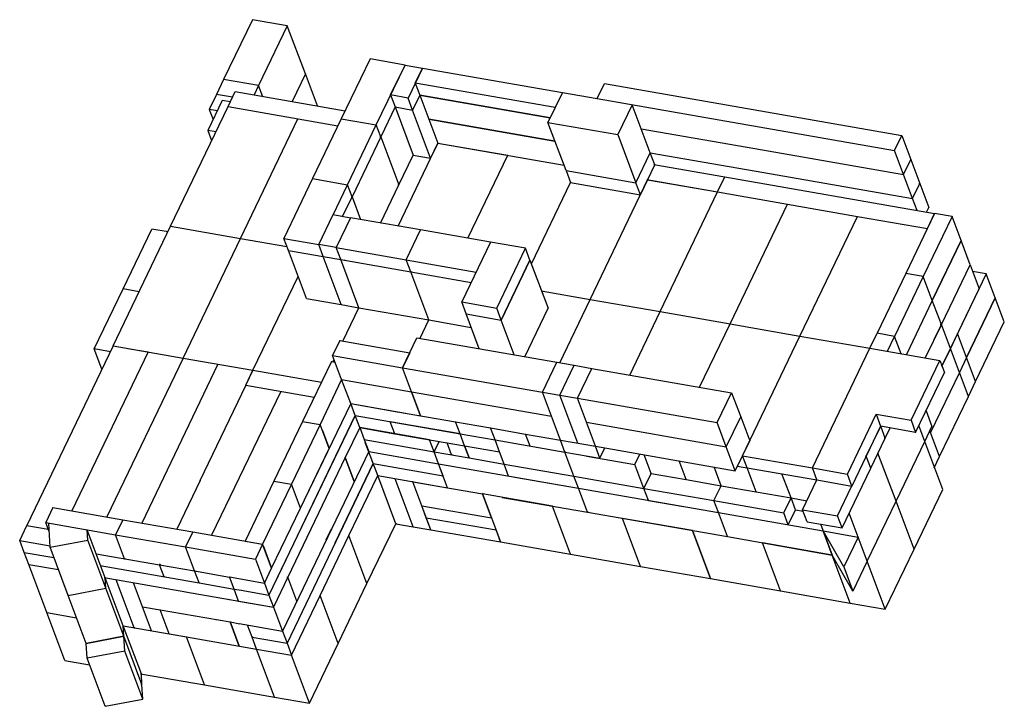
# Model space of a CAD drawing. Extents: x 0 to 1189, y 0 to 841.
# Tile 7 of 11: x 465 to 719, y 378 to 555. Entities that reach past the tile are written whole.
import ezdxf

# ---------------------------------------------------------------- set-up
doc = ezdxf.new("R2010")
doc.units = 0
doc.layers.get('0').update_dxf_attribs({"linetype": 'CONTINUOUS'})

msp = doc.modelspace()

# ---------------------------------------------------------------- linework, layer by layer
at = {"color": 7, "ltscale": 0.427129}
for p, q in [((525.27, 555.12), (517.87, 539.71)), ((534.26, 553.55), (526.87, 538.14)), ((693.4, 489.81), (686.01, 474.41)), ((704.86, 470.48), (712.26, 485.88)), ((702.11, 442.71), (709.5, 458.11)), ((542.7, 450.95), (535.3, 435.55)), ((690.88, 431.19), (698.27, 446.59)), ((676.99, 424.3), (684.39, 439.7)), ((695.51, 418.82), (702.91, 434.22)), ((683.48, 415.78), (690.88, 431.19))]:
    msp.add_line(p, q, dxfattribs=at)
at = {"color": 7, "ltscale": 0.228334}
for p, q in [((534.26, 553.55), (525.27, 555.12)), ((533.36, 498.81), (542.36, 497.24)), ((534.52, 495.72), (543.52, 494.15)), ((578.71, 448.52), (587.71, 446.95)), ((586.55, 450.04), (595.55, 448.47)), ((605.7, 443.81), (614.7, 442.24)), ((581.03, 442.33), (590.03, 440.76)), ((636.86, 436.76), (645.86, 435.19)), ((670.53, 436.66), (679.53, 435.09)), ((645.86, 435.19), (654.86, 433.62)), ((666.84, 428.96), (675.83, 427.39)), ((668, 425.87), (676.99, 424.3)), ((521.7, 405.5), (530.7, 403.93)), ((679.12, 404.99), (688.12, 403.42))]:
    msp.add_line(p, q, dxfattribs=at)
at = {"color": 7, "ltscale": 0.330168}
for p, q in [((538.9, 541.18), (534.26, 553.55)), ((558.3, 524.95), (562.94, 512.58)), ((619.32, 525.53), (623.96, 513.17)), ((690.88, 431.19), (686.24, 443.55)), ((688.12, 403.42), (683.48, 415.78)), ((494.85, 398.63), (490.21, 411)), ((499.35, 397.85), (494.71, 410.21)), ((482.5, 394.6), (477.86, 406.96)), ((539.97, 379.2), (535.34, 391.57))]:
    msp.add_line(p, q, dxfattribs=at)
at = {"color": 7, "ltscale": 0.427127}
for p, q in [((555.54, 545.01), (548.15, 529.61)), ((557.15, 528.04), (564.54, 543.44)), ((558.31, 524.95), (550.91, 509.55)), ((586.54, 497.87), (579.15, 482.47)), ((596.7, 493.21), (589.31, 477.81)), ((545.59, 467.14), (538.2, 451.74)), ((538.2, 451.74), (530.8, 436.34)), ((537.62, 429.37), (545.02, 444.77))]:
    msp.add_line(p, q, dxfattribs=at)
at = {"color": 7, "ltscale": 0.228333}
for p, q in [((564.54, 543.44), (555.54, 545.01)), ((526.87, 538.14), (517.87, 539.71)), ((526.87, 538.14), (517.87, 539.71)), ((548.15, 529.61), (557.15, 528.04)), ((540.75, 514.21), (549.75, 512.64)), ((595.54, 496.3), (586.54, 497.87)), ((539.16, 483.35), (548.15, 481.78)), ((579.15, 482.47), (588.15, 480.9)), ((580.31, 479.38), (589.31, 477.81)), ((519.38, 411.69), (528.38, 410.11)), ((525.18, 396.23), (534.18, 394.66)), ((530.98, 380.77), (539.97, 379.2))]:
    msp.add_line(p, q, dxfattribs=at)
at = {"color": 7, "ltscale": 0.213566}
for p, q in [((560.84, 535.74), (564.54, 543.44)), ((623.02, 533.23), (619.32, 525.53)), ((542.36, 497.24), (546.05, 504.94)), ((604.4, 458.48), (608.1, 466.18)), ((608.9, 457.69), (612.6, 465.39)), ((647.21, 445.23), (650.91, 452.93)), ((681.16, 421.97), (677.46, 414.27))]:
    msp.add_line(p, q, dxfattribs=at)
at = {"color": 7, "ltscale": 0.114167}
for p, q in [((564.54, 543.44), (569.04, 542.66)), ((705.3, 504.43), (700.8, 505.21)), ((543.52, 494.15), (548.01, 493.36)), ((603.6, 466.96), (608.1, 466.18)), ((608.1, 466.18), (612.6, 465.39)), ((575.37, 446.21), (579.87, 445.43)), ((562.16, 425.41), (566.66, 424.62))]:
    msp.add_line(p, q, dxfattribs=at)
at = {"color": 7, "ltscale": 0.213565}
for p, q in [((569.04, 542.66), (565.34, 534.96)), ((605.03, 536.38), (601.33, 528.67)), ((517.51, 534.32), (513.82, 526.62)), ((562.94, 512.58), (566.64, 520.29)), ((550.55, 504.15), (546.86, 496.45)), ((563.92, 465.54), (567.61, 473.25)), ((644.89, 451.41), (648.59, 459.11)), ((649.53, 439.04), (653.23, 446.75)), ((684.39, 439.7), (688.08, 447.4)), ((683.48, 415.78), (679.78, 408.08))]:
    msp.add_line(p, q, dxfattribs=at)
at = {"color": 7, "ltscale": 0.106783}
for p, q in [((567.19, 538.81), (569.04, 542.66)), ((517.87, 539.71), (516.02, 535.86)), ((614.02, 534.81), (615.87, 538.66)), ((519, 532.78), (520.85, 536.63)), ((568.35, 535.72), (566.5, 531.87)), ((605.03, 536.38), (603.18, 532.53)), ((690.5, 521.46), (692.35, 525.31)), ((692.82, 515.27), (694.67, 519.12)), ((695.14, 509.09), (696.99, 512.94)), ((698.95, 501.36), (700.8, 505.21)), ((684.16, 470.56), (686.01, 474.41)), ((706.71, 474.33), (704.86, 470.48)), ((688.66, 469.77), (690.51, 473.62)), ((709.03, 468.15), (707.18, 464.3)), ((523.57, 461.03), (525.42, 464.88)), ((709.5, 458.11), (711.35, 461.96)), ((626.02, 434.48), (627.87, 438.33)), ((644.01, 431.34), (645.86, 435.19)), ((662.01, 428.2), (663.86, 432.05))]:
    msp.add_line(p, q, dxfattribs=at)
at = {"color": 7}
for p, q in [((569.04, 542.66), (605.03, 536.38)), ((603.18, 532.53), (567.19, 538.81)), ((520.85, 536.63), (549.14, 531.69)), ((601.9, 529.86), (568.35, 535.72)), ((568.35, 535.72), (601.9, 529.86)), ((504.21, 501.97), (519, 532.78)), ((519, 532.78), (547.29, 527.84)), ((522.21, 498.83), (537, 529.63)), ((570.67, 529.53), (603.13, 523.87)), ((603.13, 523.87), (570.67, 529.53)), ((562.75, 502.02), (572.99, 523.35)), ((572.99, 523.35), (605.45, 517.68)), ((580.74, 498.88), (590.98, 520.21)), ((646.81, 514.64), (700.8, 505.21)), ((597.06, 492.25), (607.13, 513.22)), ((612.18, 483.12), (626.97, 513.93)), ((630.18, 479.98), (644.97, 510.79)), ((644.97, 510.79), (680.96, 504.5)), ((648.17, 476.84), (662.96, 507.65)), ((666.17, 473.7), (680.96, 504.5)), ((489.43, 471.17), (504.21, 501.97)), ((507.42, 468.02), (522.21, 498.83)), ((525.42, 464.88), (537.02, 489.05)), ((567.61, 473.25), (603.6, 466.96)), ((651.38, 442.89), (666.17, 473.7)), ((489.43, 471.17), (467.25, 424.96)), ((498.43, 469.6), (478.8, 428.72)), ((669.37, 439.75), (684.16, 470.56)), ((507.42, 468.02), (487.8, 427.15)), ((516.42, 466.45), (496.8, 425.58)), ((563.92, 465.54), (599.91, 459.26)), ((612.6, 465.39), (648.59, 459.11)), ((523.57, 461.03), (511.76, 436.43)), ((532.57, 459.46), (514.79, 422.44)), ((566.24, 459.36), (602.22, 453.08)), ((550.56, 456.32), (538.72, 431.66)), ((608.9, 457.69), (644.89, 451.41)), ((551.72, 453.23), (529.54, 407.02)), ((530.94, 409.95), (551.72, 453.23)), ((551.72, 453.23), (578.71, 448.52)), ((611.22, 451.51), (647.21, 445.23)), ((555.2, 443.96), (533.02, 397.75)), ((613.54, 445.33), (649.53, 439.04)), ((556.36, 440.86), (534.18, 394.66)), ((549.18, 442.44), (534.4, 411.63)), ((546.57, 420.47), (556.36, 440.86)), ((573.19, 440.81), (609.18, 434.53)), ((609.18, 434.53), (645.17, 428.25)), ((589.52, 432.19), (611.5, 428.35)), ((611.5, 428.35), (647.49, 422.07)), ((645.17, 428.25), (672.16, 423.54)), ((647.49, 422.07), (674.48, 417.35)), ((486.07, 414.61), (511.54, 410.16)), ((487.17, 411.53), (508.12, 407.87)), ((508.03, 407.89), (530.7, 403.93))]:
    msp.add_line(p, q, dxfattribs=at)
at = {"color": 7, "ltscale": 0.197189}
msp.add_line((538.9, 541.18), (535.49, 534.07), dxfattribs=at)
at = {"color": 7, "ltscale": 0.220732}
msp.add_line((542, 532.91), (538.9, 541.18), dxfattribs=at)
at = {"color": 7, "ltscale": 0.065733}
msp.add_line((526.87, 538.14), (525.73, 535.77), dxfattribs=at)
at = {"color": 7, "ltscale": 0.075885}
msp.add_line((527.94, 535.3), (526.87, 538.14), dxfattribs=at)
at = {"color": 7, "ltscale": 0.082542}
for p, q in [((567.19, 538.81), (568.35, 535.72)), ((560.84, 535.74), (562, 532.65)), ((566.5, 531.87), (565.34, 534.96)), ((628.82, 517.78), (627.66, 520.87)), ((605.97, 516.31), (607.13, 513.22)), ((696.3, 506), (695.14, 509.09)), ((534.52, 495.72), (533.36, 498.81)), ((543.52, 494.15), (542.36, 497.24)), ((548.01, 493.36), (546.86, 496.45)), ((596.7, 493.21), (595.54, 496.3)), ((566.01, 490.22), (564.85, 493.31)), ((589.31, 477.81), (588.15, 480.9)), ((702.16, 467.42), (703.32, 464.33)), ((551.72, 453.23), (550.56, 456.32)), ((685.77, 453.58), (686.92, 450.49)), ((552.88, 450.14), (551.72, 453.23)), ((578.71, 448.52), (577.55, 451.61)), ((694.76, 452.01), (695.92, 448.92)), ((579.87, 445.43), (578.71, 448.52)), ((587.71, 446.95), (586.55, 450.04)), ((572.03, 443.91), (570.87, 447)), ((588.87, 443.86), (587.71, 446.95)), ((605.7, 443.81), (604.54, 446.9)), ((573.19, 440.81), (572.03, 443.91)), ((579.87, 445.43), (581.03, 442.33)), ((581.03, 442.33), (579.87, 445.43)), ((590.03, 440.76), (588.87, 443.86)), ((614.7, 442.24), (613.54, 445.33)), ((652.54, 439.8), (651.38, 442.89)), ((684.39, 439.7), (683.23, 442.79)), ((591.19, 437.67), (590.03, 440.76)), ((609.18, 434.53), (608.02, 437.62)), ((679.53, 435.09), (678.37, 438.18)), ((645.17, 428.25), (644.01, 431.34)), ((645.17, 428.25), (644.01, 431.34)), ((569.99, 426.93), (568.83, 430.02)), ((663.17, 425.11), (662.01, 428.2)), ((668, 425.87), (666.84, 428.96)), ((571.15, 423.84), (569.99, 426.93)), ((676.99, 424.3), (675.83, 427.39)), ((466.56, 418.02), (465.4, 421.11)), ((467.72, 414.93), (466.56, 418.02)), ((511.54, 410.16), (510.38, 413.26)), ((520.54, 408.59), (519.38, 411.69)), ((521.7, 405.5), (520.54, 408.59)), ((529.54, 407.02), (530.7, 403.93)), ((525.18, 396.23), (524.02, 399.32)), ((526.34, 393.14), (525.18, 396.23)), ((533.02, 397.75), (534.18, 394.66))]:
    msp.add_line(p, q, dxfattribs=at)
at = {"color": 7, "ltscale": 0.106782}
for p, q in [((516.02, 535.86), (514.17, 532.01)), ((644.97, 510.79), (646.81, 514.64)), ((565.77, 469.4), (563.92, 465.55)), ((698.27, 446.59), (700.12, 450.44)), ((465.4, 421.11), (467.24, 424.96))]:
    msp.add_line(p, q, dxfattribs=at)
at = {"color": 7, "ltscale": 0.105148}
msp.add_line((520.17, 535.14), (516.02, 535.86), dxfattribs=at)
at = {"color": 7, "ltscale": 0.114169}
for p, q in [((565.34, 534.96), (560.84, 535.74)), ((562, 532.65), (566.5, 531.87)), ((566.64, 520.29), (571.14, 519.5)), ((697.9, 489.03), (693.4, 489.81)), ((604.4, 458.48), (608.9, 457.69)), ((566.66, 424.62), (571.15, 423.84))]:
    msp.add_line(p, q, dxfattribs=at)
at = {"color": 7, "ltscale": 0.165084}
for p, q in [((568.35, 535.72), (570.67, 529.53)), ((692.35, 525.31), (694.67, 519.12)), ((692.82, 515.27), (690.5, 521.46)), ((694.67, 519.12), (696.99, 512.94)), ((709.94, 492.06), (712.26, 485.88)), ((700.22, 482.84), (697.9, 489.03)), ((716.42, 483.55), (714.1, 489.73)), ((702.54, 476.66), (700.22, 482.84)), ((707.18, 464.3), (704.86, 470.48)), ((548.24, 462.5), (545.92, 468.69)), ((550.56, 456.32), (548.24, 462.5)), ((566.24, 459.36), (568.56, 453.18)), ((702.11, 442.71), (699.79, 448.89)), ((551.5, 436.25), (549.18, 442.44)), ((549.18, 442.44), (551.5, 436.25)), ((626.02, 434.48), (623.7, 440.66)), ((663.86, 432.05), (661.54, 438.23)), ((537.62, 429.37), (535.3, 435.55)), ((492.39, 416.4), (490.07, 422.58)), ((510.38, 413.26), (508.06, 419.44)), ((503.85, 397.06), (501.53, 403.25))]:
    msp.add_line(p, q, dxfattribs=at)
at = {"color": 7, "ltscale": 0.228336}
for p, q in [((605.03, 536.38), (614.02, 534.81)), ((685.77, 453.58), (694.76, 452.01)), ((577.55, 451.61), (586.55, 450.04)), ((595.55, 448.47), (604.54, 446.9)), ((695.92, 448.92), (686.92, 450.49)), ((604.54, 446.9), (613.54, 445.33)), ((572.03, 443.91), (581.03, 442.33)), ((579.87, 445.43), (588.87, 443.86)), ((627.87, 438.33), (636.86, 436.76)), ((669.37, 439.75), (678.37, 438.18)), ((654.86, 433.62), (663.86, 432.05)), ((672.16, 423.54), (681.16, 421.97)), ((526.34, 393.14), (535.34, 391.57))]:
    msp.add_line(p, q, dxfattribs=at)
at = {"color": 7, "ltscale": 0.004121}
msp.add_line((614.08, 534.65), (614.02, 534.81), dxfattribs=at)
at = {"color": 7, "ltscale": 0.053577}
msp.add_line((519.62, 533.95), (517.51, 534.32), dxfattribs=at)
at = {"color": 7, "ltscale": 0.214849}
msp.add_line((562.02, 532.7), (558.31, 524.95), dxfattribs=at)
at = {"color": 7, "ltscale": 0.003847}
msp.add_line((562.07, 532.79), (562, 532.65), dxfattribs=at)
at = {"color": 7, "ltscale": 0.330169}
for p, q in [((562, 532.65), (566.64, 520.29)), ((571.14, 519.5), (566.5, 531.87)), ((548.15, 481.78), (543.52, 494.15)), ((570.65, 477.85), (566.01, 490.22)), ((604.54, 446.9), (599.91, 459.26)), ((613.54, 445.33), (608.9, 457.69)), ((702.91, 434.22), (698.27, 446.59)), ((566.66, 424.62), (562.02, 436.99)), ((571.15, 423.84), (566.52, 436.2)), ((695.51, 418.82), (690.88, 431.19)), ((607.14, 417.55), (602.5, 429.92)), ((625.14, 414.41), (620.5, 426.78)), ((683.48, 415.78), (678.84, 428.15)), ((487.42, 411.49), (482.78, 423.85)), ((638.49, 423.64), (643.13, 411.27)), ((643.13, 411.27), (638.49, 423.64)), ((487.58, 408.79), (482.94, 421.16)), ((554.76, 410.01), (550.12, 422.37)), ((661.13, 408.13), (656.49, 420.5)), ((679.12, 404.99), (674.48, 417.35)), ((492.06, 399.12), (487.42, 411.49)), ((492.22, 396.43), (487.58, 408.79)), ((476.99, 390.19), (472.35, 402.56)), ((496.86, 384.06), (492.22, 396.43)), ((512.98, 383.91), (508.34, 396.28)), ((530.98, 380.77), (526.34, 393.14))]:
    msp.add_line(p, q, dxfattribs=at)
at = {"color": 7, "ltscale": 0.004102}
msp.add_line((603.24, 532.37), (603.18, 532.53), dxfattribs=at)
at = {"color": 7, "ltscale": 0.33017}
for p, q in [((627.66, 520.87), (623.02, 533.23)), ((605.97, 516.31), (601.33, 528.67)), ((539.16, 483.35), (534.52, 495.72)), ((552.65, 480.99), (548.01, 493.36)), ((596.7, 493.21), (601.34, 480.84)), ((609.04, 446.11), (604.4, 458.48)), ((562.16, 425.41), (557.52, 437.77)), ((584.51, 433.06), (589.15, 420.7)), ((477.86, 406.96), (473.23, 419.33)), ((472.35, 402.56), (467.72, 414.93)), ((547.37, 394.6), (542.73, 406.97)), ((496.7, 386.75), (492.06, 399.12)), ((487.37, 378.41), (482.73, 390.78)), ((497.08, 380.24), (492.45, 392.61))]:
    msp.add_line(p, q, dxfattribs=at)
at = {"color": 7, "ltscale": 0.069652}
msp.add_line((514.17, 532.01), (515.15, 529.41), dxfattribs=at)
at = {"color": 7, "ltscale": 0.052901}
msp.add_line((516.26, 531.65), (514.17, 532.01), dxfattribs=at)
at = {"color": 7, "ltscale": 0.427125}
for p, q in [((548.15, 529.61), (540.75, 514.21)), ((549.75, 512.64), (557.15, 528.04))]:
    msp.add_line(p, q, dxfattribs=at)
at = {"color": 7, "ltscale": 0.165085}
for p, q in [((570.67, 529.53), (572.99, 523.35)), ((695.14, 509.09), (692.82, 515.27)), ((696.99, 512.94), (699.31, 506.76)), ((707.62, 498.25), (705.3, 504.43)), ((709.94, 492.06), (707.62, 498.25)), ((718.74, 477.37), (716.42, 483.55)), ((704.86, 470.48), (702.54, 476.66)), ((709.03, 468.15), (706.71, 474.33)), ((711.35, 461.96), (709.03, 468.15)), ((566.24, 459.36), (563.92, 465.54)), ((709.5, 458.11), (707.18, 464.3)), ((568.55, 453.18), (566.24, 459.36)), ((602.22, 453.08), (599.91, 459.26)), ((648.59, 459.11), (650.91, 452.93)), ((647.21, 445.23), (644.89, 451.41)), ((650.91, 452.93), (653.23, 446.75)), ((608.02, 437.62), (605.7, 443.81)), ((649.53, 439.04), (647.21, 445.23)), ((575.51, 434.63), (573.19, 440.81)), ((654.86, 433.62), (652.54, 439.8)), ((611.5, 428.35), (609.18, 434.53)), ((586.83, 426.88), (584.51, 433.06)), ((647.49, 422.07), (645.17, 428.25)), ((674.48, 417.35), (672.16, 423.54)), ((677.46, 414.27), (679.78, 408.08)), ((521.84, 393.92), (519.52, 400.11)), ((519.52, 400.11), (521.84, 393.92))]:
    msp.add_line(p, q, dxfattribs=at)
at = {"color": 7, "ltscale": 0.082541}
for p, q in [((558.31, 524.95), (557.15, 528.04)), ((550.91, 509.55), (549.75, 512.64)), ((625.12, 510.08), (623.96, 513.17)), ((580.31, 479.38), (579.15, 482.47)), ((528.38, 410.11), (529.54, 407.02))]:
    msp.add_line(p, q, dxfattribs=at)
at = {"color": 7, "ltscale": 0.45667}
for p, q in [((601.33, 528.67), (619.32, 525.53)), ((572.99, 523.35), (590.98, 520.21)), ((572.99, 523.35), (590.98, 520.21)), ((626.97, 513.93), (644.97, 510.79)), ((662.96, 507.65), (680.96, 504.5)), ((680.96, 504.5), (698.95, 501.36)), ((504.21, 501.97), (522.21, 498.83)), ((548.01, 493.36), (566.01, 490.22)), ((612.18, 483.12), (630.18, 479.98)), ((552.65, 480.99), (570.65, 477.85)), ((684.16, 470.56), (702.16, 467.42)), ((578.71, 448.52), (560.72, 451.66)), ((554.04, 447.05), (572.03, 443.91)), ((555.2, 443.96), (573.19, 440.81)), ((556.36, 440.86), (574.35, 437.72)), ((651.38, 442.89), (669.37, 439.75)), ((566.52, 436.2), (584.51, 433.06)), ((608.02, 437.62), (626.02, 434.48)), ((626.02, 434.48), (644.01, 431.34)), ((602.5, 429.92), (584.51, 433.06)), ((644.01, 431.34), (662.01, 428.2)), ((568.83, 430.02), (586.83, 426.88)), ((569.99, 426.93), (587.99, 423.79)), ((638.49, 423.64), (620.5, 426.78)), ((571.15, 423.84), (589.15, 420.7)), ((674.48, 417.35), (656.49, 420.5)), ((607.14, 417.55), (625.14, 414.41)), ((625.14, 414.41), (643.13, 411.27)), ((643.13, 411.27), (661.13, 408.13))]:
    msp.add_line(p, q, dxfattribs=at)
at = {"color": 7, "ltscale": 0.069684}
msp.add_line((513.82, 526.62), (514.79, 524.01), dxfattribs=at)
at = {"color": 7, "ltscale": 0.053752}
msp.add_line((515.93, 526.25), (513.82, 526.62), dxfattribs=at)
at = {"color": 7, "ltscale": 0.006335}
msp.add_line((558.06, 524.99), (558.31, 524.95), dxfattribs=at)
at = {"color": 7, "ltscale": 0.106784}
msp.add_line((572.99, 523.35), (571.14, 519.5), dxfattribs=at)
at = {"color": 7, "ltscale": 0.213563}
for p, q in [((623.96, 513.17), (627.66, 520.87)), ((625.12, 510.08), (628.82, 517.78)), ((564.85, 493.31), (568.55, 501.01)), ((534.4, 411.63), (530.7, 403.93))]:
    msp.add_line(p, q, dxfattribs=at)
at = {"color": 7, "ltscale": 0.462482}
msp.add_line((628.59, 517.82), (646.81, 514.64), dxfattribs=at)
at = {"color": 7, "ltscale": 0.456667}
for p, q in [((605.97, 516.31), (623.96, 513.17)), ((546.86, 496.45), (564.85, 493.31)), ((564.85, 493.31), (582.85, 490.17)), ((547.77, 472.54), (565.77, 469.4)), ((545.92, 468.69), (563.92, 465.55))]:
    msp.add_line(p, q, dxfattribs=at)
at = {"color": 7, "ltscale": 0.427128}
for p, q in [((540.75, 514.21), (533.36, 498.81)), ((530.8, 436.34), (523.41, 420.93)), ((535.3, 435.55), (527.91, 420.15)), ((530.23, 413.96), (537.62, 429.37))]:
    msp.add_line(p, q, dxfattribs=at)
at = {"color": 7, "ltscale": 0.214254}
msp.add_line((546.04, 504.91), (549.75, 512.64), dxfattribs=at)
at = {"color": 7, "ltscale": 0.272947}
msp.add_line((558.22, 502.74), (562.94, 512.58), dxfattribs=at)
at = {"color": 7, "ltscale": 0.005409}
msp.add_line((562.73, 512.62), (562.94, 512.58), dxfattribs=at)
at = {"color": 7, "ltscale": 0.456666}
for p, q in [((607.13, 513.22), (625.12, 510.08)), ((568.55, 501.01), (550.55, 504.15)), ((586.54, 497.87), (568.55, 501.01)), ((548.24, 462.5), (566.24, 459.36)), ((550.56, 456.32), (568.56, 453.18)), ((473.92, 429.57), (491.92, 426.43)), ((472.08, 425.72), (490.07, 422.58)), ((509.91, 423.29), (527.91, 420.15)), ((490.07, 422.58), (508.06, 419.44)), ((501.53, 403.25), (519.52, 400.11))]:
    msp.add_line(p, q, dxfattribs=at)
at = {"color": 7, "ltscale": 0.462394}
msp.add_line((626.75, 513.97), (644.97, 510.79), dxfattribs=at)
at = {"color": 7, "ltscale": 0.006072}
msp.add_line((696.75, 512.98), (696.99, 512.94), dxfattribs=at)
at = {"color": 7, "ltscale": 0.139651}
msp.add_line((550.91, 509.55), (548.49, 504.51), dxfattribs=at)
at = {"color": 7, "ltscale": 0.139647}
msp.add_line((548.49, 504.51), (550.91, 509.55), dxfattribs=at)
at = {"color": 7, "ltscale": 0.006269}
msp.add_line((550.66, 509.59), (550.91, 509.55), dxfattribs=at)
at = {"color": 7, "ltscale": 0.15594}
msp.add_line((550.91, 509.55), (553.1, 503.71), dxfattribs=at)
at = {"color": 7, "ltscale": 0.033098}
msp.add_line((698.74, 505.56), (699.31, 506.76), dxfattribs=at)
at = {"color": 7, "ltscale": 0.114166}
for p, q in [((546.05, 504.94), (550.55, 504.15)), ((690.51, 473.62), (686.01, 474.41)), ((599.91, 459.26), (604.4, 458.48)), ((538.2, 451.74), (542.7, 450.95)), ((523.41, 420.93), (527.91, 420.15))]:
    msp.add_line(p, q, dxfattribs=at)
at = {"color": 7, "ltscale": 0.427131}
for p, q in [((700.8, 505.21), (693.4, 489.81)), ((705.3, 504.43), (697.9, 489.03)), ((589.3, 477.81), (596.7, 493.21)), ((697.9, 489.03), (690.51, 473.62)), ((484.6, 470.4), (491.99, 485.81)), ((716.42, 483.55), (709.03, 468.15)), ((711.35, 461.96), (718.74, 477.37)), ((554.76, 410.01), (562.16, 425.41)), ((542.73, 406.97), (550.12, 422.37)), ((535.34, 391.57), (542.73, 406.97)), ((539.97, 379.2), (547.37, 394.6))]:
    msp.add_line(p, q, dxfattribs=at)
at = {"color": 7, "ltscale": 0.42713}
for p, q in [((491.99, 485.81), (499.39, 501.21)), ((700.22, 482.84), (707.62, 498.25)), ((707.62, 498.25), (700.22, 482.84)), ((702.54, 476.66), (709.94, 492.06)), ((709.03, 468.15), (716.42, 483.55)), ((694.76, 452.01), (702.16, 467.42)), ((695.92, 448.92), (703.32, 464.33)), ((707.18, 464.3), (699.79, 448.89)), ((678.37, 438.18), (685.77, 453.58)), ((686.92, 450.49), (679.53, 435.09)), ((550.12, 422.37), (557.52, 437.77)), ((688.12, 403.42), (695.51, 418.82)), ((547.37, 394.6), (554.76, 410.01))]:
    msp.add_line(p, q, dxfattribs=at)
at = {"color": 7, "ltscale": 0.105963}
msp.add_line((503.56, 500.48), (499.39, 501.21), dxfattribs=at)
at = {"color": 7, "ltscale": 0.302555}
msp.add_line((522.21, 498.83), (534.13, 496.75), dxfattribs=at)
at = {"color": 7, "ltscale": 0.11417}
for p, q in [((546.86, 496.45), (542.36, 497.24)), ((548.15, 481.78), (552.65, 480.99))]:
    msp.add_line(p, q, dxfattribs=at)
at = {"color": 7, "ltscale": 0.427126}
msp.add_line((588.15, 480.9), (595.54, 496.3), dxfattribs=at)
at = {"color": 7, "ltscale": 0.004352}
msp.add_line((548.09, 493.52), (548.01, 493.36), dxfattribs=at)
at = {"color": 7, "ltscale": 0.00551}
msp.add_line((549.14, 493.16), (548.93, 493.2), dxfattribs=at)
at = {"color": 7, "ltscale": 0.005943}
msp.add_line((596.47, 493.25), (596.7, 493.21), dxfattribs=at)
at = {"color": 7, "ltscale": 0.00401}
msp.add_line((566.08, 490.36), (566.01, 490.22), dxfattribs=at)
at = {"color": 7, "ltscale": 0.394766}
msp.add_line((566.01, 490.22), (581.56, 487.5), dxfattribs=at)
at = {"color": 7, "ltscale": 0.003563}
msp.add_line((582.9, 490.04), (582.85, 490.17), dxfattribs=at)
at = {"color": 7, "ltscale": 0.010003}
msp.add_line((697.9, 489.03), (697.51, 489.09), dxfattribs=at)
at = {"color": 7, "ltscale": 0.36151}
msp.add_line((714.1, 489.73), (707.85, 476.69), dxfattribs=at)
at = {"color": 7, "ltscale": 0.08943}
msp.add_line((714.1, 489.73), (710.58, 490.35), dxfattribs=at)
at = {"color": 7, "ltscale": 0.106314}
msp.add_line((496.18, 485.08), (491.99, 485.81), dxfattribs=at)
at = {"color": 7, "ltscale": 0.319018}
msp.add_line((599.61, 485.32), (612.18, 483.12), dxfattribs=at)
at = {"color": 7, "ltscale": 0.452159}
msp.add_line((604.36, 466.82), (612.18, 483.12), dxfattribs=at)
at = {"color": 7, "ltscale": 0.386081}
msp.add_line((700.22, 482.84), (693.54, 468.92), dxfattribs=at)
at = {"color": 7, "ltscale": 1.52588e-06}
for p, q in [((716.42, 483.55), (716.42, 483.55)), ((706.71, 474.33), (706.71, 474.33))]:
    msp.add_line(p, q, dxfattribs=at)
at = {"color": 7, "ltscale": 0.238239}
msp.add_line((548.53, 472.4), (552.65, 480.99), dxfattribs=at)
at = {"color": 7, "ltscale": 0.238482}
for p, q in [((583.66, 470.45), (580.31, 479.38)), ((592.66, 468.87), (589.3, 477.81))]:
    msp.add_line(p, q, dxfattribs=at)
at = {"color": 7, "ltscale": 0.346796}
msp.add_line((595.33, 468.34), (601.34, 480.84), dxfattribs=at)
at = {"color": 7, "ltscale": 0.45233}
msp.add_line((622.35, 463.67), (630.18, 479.98), dxfattribs=at)
at = {"color": 7, "ltscale": 0.456672}
for p, q in [((630.18, 479.98), (648.17, 476.84)), ((666.17, 473.7), (684.16, 470.56)), ((570.87, 447), (552.88, 450.14)), ((587.71, 446.95), (605.7, 443.81)), ((590.03, 440.76), (608.02, 437.62)), ((652.54, 439.8), (670.53, 436.66)), ((557.52, 437.77), (575.51, 434.63)), ((661.13, 408.13), (679.12, 404.99)), ((512.98, 383.91), (530.98, 380.77))]:
    msp.add_line(p, q, dxfattribs=at)
at = {"color": 7, "ltscale": 0.134477}
msp.add_line((568.32, 473), (570.65, 477.85), dxfattribs=at)
at = {"color": 7, "ltscale": 0.277814}
msp.add_line((570.65, 477.85), (581.6, 475.94), dxfattribs=at)
at = {"color": 7, "ltscale": 0.452503}
msp.add_line((640.34, 460.52), (648.17, 476.84), dxfattribs=at)
at = {"color": 7, "ltscale": 0.004179}
msp.add_line((648.23, 476.68), (648.17, 476.84), dxfattribs=at)
at = {"color": 7, "ltscale": 0.456669}
for p, q in [((648.17, 476.84), (666.17, 473.7)), ((507.42, 468.02), (525.42, 464.88)), ((561.88, 448.57), (579.87, 445.43)), ((491.92, 426.43), (509.91, 423.29)), ((589.15, 420.7), (607.14, 417.55)), ((508.06, 419.44), (526.06, 416.3))]:
    msp.add_line(p, q, dxfattribs=at)
at = {"color": 7, "ltscale": 0.238244}
msp.add_line((702.54, 476.66), (698.42, 468.07), dxfattribs=at)
at = {"color": 7, "ltscale": 0.107408}
msp.add_line((700.68, 472.79), (702.54, 476.66), dxfattribs=at)
at = {"color": 7, "ltscale": 0.006534}
msp.add_line((702.28, 476.71), (702.54, 476.66), dxfattribs=at)
at = {"color": 7, "ltscale": 0.106781}
for p, q in [((547.77, 472.54), (545.92, 468.69)), ((473.92, 429.57), (472.08, 425.72)), ((509.91, 423.29), (508.06, 419.44)), ((528.38, 410.11), (530.23, 413.96))]:
    msp.add_line(p, q, dxfattribs=at)
at = {"color": 7, "ltscale": 0.005008}
msp.add_line((547.84, 472.35), (547.77, 472.54), dxfattribs=at)
at = {"color": 7, "ltscale": 0.119246}
msp.add_line((692.18, 469.16), (690.51, 473.62), dxfattribs=at)
at = {"color": 7, "ltscale": 0.106666}
msp.add_line((488.8, 469.67), (484.6, 470.4), dxfattribs=at)
at = {"color": 7, "ltscale": 0.139372}
msp.add_line((486.56, 465.18), (484.6, 470.4), dxfattribs=at)
at = {"color": 7, "ltscale": 0.456673}
msp.add_line((489.43, 471.17), (507.42, 468.02), dxfattribs=at)
at = {"color": 7, "ltscale": 0.132023}
msp.add_line((493.22, 470.5), (498.43, 469.6), dxfattribs=at)
at = {"color": 7, "ltscale": 0.003813}
msp.add_line((688.71, 469.63), (688.66, 469.77), dxfattribs=at)
at = {"color": 7, "ltscale": 0.124948}
msp.add_line((702.7, 465.97), (704.86, 470.48), dxfattribs=at)
at = {"color": 7, "ltscale": 0.124949}
msp.add_line((704.86, 470.48), (702.7, 465.97), dxfattribs=at)
at = {"color": 7, "ltscale": 0.024704}
msp.add_line((545.59, 467.14), (546.56, 466.97), dxfattribs=at)
at = {"color": 7, "ltscale": 0.015103}
msp.add_line((545.95, 467.04), (546.21, 467.58), dxfattribs=at)
at = {"color": 7, "ltscale": 0.213564}
for p, q in [((599.91, 459.26), (603.6, 466.96)), ((552.88, 450.14), (549.18, 442.44)), ((683.23, 442.79), (686.93, 450.49))]:
    msp.add_line(p, q, dxfattribs=at)
at = {"color": 7, "ltscale": 0.003882}
msp.add_line((603.66, 466.82), (603.6, 466.96), dxfattribs=at)
at = {"color": 7, "ltscale": 0.108928}
msp.add_line((525.42, 464.88), (523.53, 460.96), dxfattribs=at)
at = {"color": 7, "ltscale": 0.447029}
for p, q in [((525.42, 464.88), (543.03, 461.81)), ((523.57, 461.03), (541.18, 457.96))]:
    msp.add_line(p, q, dxfattribs=at)
at = {"color": 7, "ltscale": 0.320332}
msp.add_line((548.24, 462.5), (542.7, 450.95), dxfattribs=at)
at = {"color": 7, "ltscale": 0.004173}
msp.add_line((711.18, 461.99), (711.35, 461.96), dxfattribs=at)
at = {"color": 7, "ltscale": 0.303542}
msp.add_line((550.56, 456.32), (562.52, 454.23), dxfattribs=at)
at = {"color": 7, "ltscale": 0.379376}
msp.add_line((562.6, 454.22), (577.55, 451.61), dxfattribs=at)
at = {"color": 7, "ltscale": 0.108258}
msp.add_line((698.6, 454.49), (700.12, 450.44), dxfattribs=at)
at = {"color": 7, "ltscale": 0.082543}
for p, q in [((561.88, 448.57), (560.72, 451.66)), ((552.88, 450.14), (554.04, 447.05)), ((596.71, 445.38), (595.55, 448.47)), ((688.08, 447.4), (686.93, 450.49)), ((554.04, 447.05), (555.2, 443.96)), ((576.53, 443.12), (575.37, 446.21)), ((574.35, 437.72), (573.19, 440.81)), ((670.53, 436.66), (669.37, 439.75)), ((627.18, 431.39), (626.02, 434.48)), ((665.02, 428.96), (663.86, 432.05)), ((589.15, 420.7), (587.99, 423.79)), ((502.55, 411.73), (501.39, 414.83)), ((534.18, 394.66), (535.34, 391.57))]:
    msp.add_line(p, q, dxfattribs=at)
at = {"color": 7, "ltscale": 0.165083}
for p, q in [((545.02, 444.77), (542.7, 450.95)), ((530.23, 413.96), (527.91, 420.15)), ((526.06, 416.3), (528.38, 410.11)), ((536.71, 405.45), (534.4, 411.63)), ((530.7, 403.93), (533.02, 397.75))]:
    msp.add_line(p, q, dxfattribs=at)
at = {"color": 7, "ltscale": 0.122691}
msp.add_line((543.29, 449.36), (545.02, 444.77), dxfattribs=at)
at = {"color": 7, "ltscale": 0.004159}
msp.add_line((552.94, 449.98), (552.88, 450.14), dxfattribs=at)
at = {"color": 7, "ltscale": 0.228337}
msp.add_line((552.88, 450.14), (561.88, 448.57), dxfattribs=at)
at = {"color": 7, "ltscale": 0.073907}
msp.add_line((688.08, 447.4), (689.36, 450.07), dxfattribs=at)
at = {"color": 7, "ltscale": 0.108259}
msp.add_line((698.27, 446.59), (696.75, 450.64), dxfattribs=at)
at = {"color": 7, "ltscale": 0.005471}
msp.add_line((699.57, 448.93), (699.79, 448.89), dxfattribs=at)
at = {"color": 7, "ltscale": 0.012857}
msp.add_line((699.79, 448.89), (699.61, 449.37), dxfattribs=at)
at = {"color": 7, "ltscale": 0.227812}
msp.add_line((557.52, 437.77), (554.32, 446.31), dxfattribs=at)
at = {"color": 7, "ltscale": 0.073919}
msp.add_line((572.03, 443.91), (573.31, 446.57), dxfattribs=at)
at = {"color": 7, "ltscale": 0.005968}
msp.add_line((687.85, 447.44), (688.08, 447.4), dxfattribs=at)
at = {"color": 7, "ltscale": 0.005811}
msp.add_line((605.8, 444.02), (605.7, 443.81), dxfattribs=at)
at = {"color": 7, "ltscale": 0.014698}
msp.add_line((612.96, 445.43), (613.54, 445.33), dxfattribs=at)
at = {"color": 7, "ltscale": 0.073918}
for p, q in [((614.7, 442.24), (615.98, 444.9)), ((623.7, 440.66), (624.98, 443.33))]:
    msp.add_line(p, q, dxfattribs=at)
at = {"color": 7, "ltscale": 0.003127}
msp.add_line((686.24, 443.55), (686.11, 443.57), dxfattribs=at)
at = {"color": 7, "ltscale": 0.006484}
msp.add_line((548.93, 442.48), (549.18, 442.44), dxfattribs=at)
at = {"color": 7, "ltscale": 0.004087}
msp.add_line((576.6, 443.27), (576.53, 443.12), dxfattribs=at)
at = {"color": 7, "ltscale": 0.313779}
msp.add_line((611.33, 442.82), (623.7, 440.66), dxfattribs=at)
at = {"color": 7, "ltscale": 0.128386}
for p, q in [((627.87, 438.33), (626.06, 443.14)), ((636.86, 436.76), (635.06, 441.57))]:
    msp.add_line(p, q, dxfattribs=at)
at = {"color": 7, "ltscale": 0.006197}
msp.add_line((682.98, 442.84), (683.23, 442.79), dxfattribs=at)
at = {"color": 7, "ltscale": 0.080895}
msp.add_line((700.71, 439.79), (702.11, 442.71), dxfattribs=at)
at = {"color": 7, "ltscale": 0.006837}
msp.add_line((627.6, 438.38), (627.87, 438.33), dxfattribs=at)
at = {"color": 7, "ltscale": 0.128387}
msp.add_line((645.86, 435.19), (644.06, 440), dxfattribs=at)
at = {"color": 7, "ltscale": 0.065146}
msp.add_line((649.97, 440.25), (652.54, 439.8), dxfattribs=at)
at = {"color": 7, "ltscale": 0.347482}
msp.add_line((511.81, 436.54), (505.79, 424.01), dxfattribs=at)
at = {"color": 7, "ltscale": 0.114164}
msp.add_line((530.8, 436.34), (535.3, 435.55), dxfattribs=at)
at = {"color": 7, "ltscale": 0.003197}
msp.add_line((557.39, 437.8), (557.52, 437.77), dxfattribs=at)
at = {"color": 7, "ltscale": 0.004672}
msp.add_line((557.52, 437.77), (557.45, 437.95), dxfattribs=at)
at = {"color": 7, "ltscale": 0.003276}
msp.add_line((566.52, 436.2), (566.57, 436.32), dxfattribs=at)
at = {"color": 7, "ltscale": 0.416394}
msp.add_line((592.78, 437.4), (609.18, 434.53), dxfattribs=at)
at = {"color": 7, "ltscale": 0.213547}
msp.add_line((666.84, 428.96), (670.53, 436.66), dxfattribs=at)
at = {"color": 7, "ltscale": 0.006666}
msp.add_line((584.63, 433.3), (584.51, 433.06), dxfattribs=at)
at = {"color": 7, "ltscale": 0.214526}
msp.add_line((675.83, 427.39), (679.55, 435.13), dxfattribs=at)
at = {"color": 7, "ltscale": 0.229343}
msp.add_line((627.18, 431.39), (636.21, 429.81), dxfattribs=at)
at = {"color": 7, "ltscale": 0.104525}
msp.add_line((663.86, 432.05), (667.97, 431.33), dxfattribs=at)
at = {"color": 7, "ltscale": 0.00435}
msp.add_line((611.58, 428.51), (611.5, 428.35), dxfattribs=at)
at = {"color": 7, "ltscale": 0.004097}
msp.add_line((645.24, 428.4), (645.17, 428.25), dxfattribs=at)
at = {"color": 7, "ltscale": 0.017521}
msp.add_line((662.01, 428.2), (662.31, 428.83), dxfattribs=at)
at = {"color": 7, "ltscale": 0.10677}
msp.add_line((663.17, 425.11), (665.02, 428.96), dxfattribs=at)
at = {"color": 7, "ltscale": 0.049463}
msp.add_line((665.02, 428.96), (666.96, 428.62), dxfattribs=at)
at = {"color": 7, "ltscale": 0.065231}
msp.add_line((472.99, 423.28), (472.08, 425.72), dxfattribs=at)
at = {"color": 7, "ltscale": 0.10678}
for p, q in [((491.92, 426.43), (490.07, 422.58)), ((527.91, 420.15), (526.06, 416.3))]:
    msp.add_line(p, q, dxfattribs=at)
at = {"color": 7, "ltscale": 0.004268}
msp.add_line((467.3, 424.8), (467.24, 424.96), dxfattribs=at)
at = {"color": 7, "ltscale": 0.138907}
msp.add_line((467.24, 424.96), (472.72, 424), dxfattribs=at)
at = {"color": 7, "ltscale": 0.156666}
msp.add_line((473.23, 419.33), (472.86, 425.58), dxfattribs=at)
at = {"color": 7, "ltscale": 0.067406}
for p, q in [((482.94, 421.16), (482.78, 423.85)), ((487.58, 408.79), (487.42, 411.49)), ((492.22, 396.43), (492.06, 399.12)), ((496.86, 384.06), (496.7, 386.75))]:
    msp.add_line(p, q, dxfattribs=at)
at = {"color": 7, "ltscale": 0.07898}
msp.add_line((544.29, 421.23), (545.66, 424.08), dxfattribs=at)
at = {"color": 7, "ltscale": 0.004659}
msp.add_line((562.24, 425.58), (562.16, 425.41), dxfattribs=at)
at = {"color": 7, "ltscale": 0.210913}
msp.add_line((674.48, 417.36), (671.52, 425.25), dxfattribs=at)
at = {"color": 7, "ltscale": 0.266996}
msp.add_line((677.46, 414.27), (672.16, 423.54), dxfattribs=at)
at = {"color": 7, "ltscale": 0.15865}
msp.add_line((672.25, 423.3), (674.48, 417.35), dxfattribs=at)
at = {"color": 7, "ltscale": 0.198069}
msp.add_line((465.4, 421.11), (473.2, 419.75), dxfattribs=at)
at = {"color": 7, "ltscale": 0.247196}
for p, q in [((473.23, 419.33), (482.94, 421.16)), ((477.86, 406.96), (487.58, 408.79)), ((492.45, 392.61), (482.73, 390.78)), ((487.37, 378.41), (497.08, 380.24))]:
    msp.add_line(p, q, dxfattribs=at)
at = {"color": 7, "ltscale": 0.156426}
msp.add_line((528.03, 419.82), (530.23, 413.96), dxfattribs=at)
at = {"color": 7, "ltscale": 0.194432}
msp.add_line((466.56, 418.02), (474.22, 416.68), dxfattribs=at)
at = {"color": 7, "ltscale": 0.413224}
msp.add_line((485.1, 417.67), (501.39, 414.83), dxfattribs=at)
at = {"color": 7, "ltscale": 0.007423}
msp.add_line((492.39, 416.4), (492.68, 416.35), dxfattribs=at)
at = {"color": 7, "ltscale": 0.266997}
msp.add_line((679.78, 408.08), (674.48, 417.35), dxfattribs=at)
at = {"color": 7, "ltscale": 0.194433}
msp.add_line((467.72, 414.93), (475.38, 413.59), dxfattribs=at)
at = {"color": 7, "ltscale": 0.006305}
msp.add_line((501.5, 415.05), (501.39, 414.83), dxfattribs=at)
at = {"color": 7, "ltscale": 0.228331}
for p, q in [((501.39, 414.83), (510.38, 413.26)), ((511.54, 410.16), (520.54, 408.59))]:
    msp.add_line(p, q, dxfattribs=at)
at = {"color": 7, "ltscale": 0.228775}
msp.add_line((510.38, 413.26), (519.4, 411.68), dxfattribs=at)
at = {"color": 7, "ltscale": 0.004587}
msp.add_line((502.63, 411.9), (502.55, 411.73), dxfattribs=at)
at = {"color": 7, "ltscale": 0.005787}
msp.add_line((534.17, 411.67), (534.4, 411.63), dxfattribs=at)
at = {"color": 7, "ltscale": 0.048331}
msp.add_line((520.54, 408.59), (522.45, 408.26), dxfattribs=at)
at = {"color": 7, "ltscale": 0.182755}
msp.add_line((522.34, 408.28), (529.54, 407.02), dxfattribs=at)
at = {"color": 7, "ltscale": 0.004382}
msp.add_line((528.45, 410.27), (528.38, 410.11), dxfattribs=at)
at = {"color": 7, "ltscale": 0.004068}
msp.add_line((477.85, 407.12), (477.86, 406.96), dxfattribs=at)
at = {"color": 7, "ltscale": 0.004842}
msp.add_line((519.08, 405.96), (519.27, 405.93), dxfattribs=at)
at = {"color": 7, "ltscale": 0.002858}
msp.add_line((521.7, 405.5), (521.75, 405.61), dxfattribs=at)
at = {"color": 7, "ltscale": 0.113448}
msp.add_line((497.03, 404.03), (501.5, 403.25), dxfattribs=at)
at = {"color": 7, "ltscale": 0.194484}
msp.add_line((472.35, 402.56), (480.02, 401.22), dxfattribs=at)
at = {"color": 7, "ltscale": 0.004858}
msp.add_line((515.83, 400.75), (516.02, 400.72), dxfattribs=at)
at = {"color": 7, "ltscale": 0.413226}
msp.add_line((492.06, 399.12), (508.34, 396.28), dxfattribs=at)
at = {"color": 7, "ltscale": 0.01898}
msp.add_line((494.1, 398.76), (494.85, 398.63), dxfattribs=at)
at = {"color": 7, "ltscale": 0.003703}
msp.add_line((494.91, 398.77), (494.85, 398.63), dxfattribs=at)
at = {"color": 7, "ltscale": 0.014511}
msp.add_line((494.85, 398.63), (495.42, 398.53), dxfattribs=at)
at = {"color": 7, "ltscale": 0.063188}
msp.add_line((519.52, 400.11), (522.01, 399.67), dxfattribs=at)
at = {"color": 7, "ltscale": 0.282068}
msp.add_line((521.9, 399.69), (533.02, 397.75), dxfattribs=at)
at = {"color": 7, "ltscale": 0.247198}
for p, q in [((492.22, 396.43), (482.5, 394.6)), ((482.5, 394.6), (492.22, 396.43))]:
    msp.add_line(p, q, dxfattribs=at)
at = {"color": 7, "ltscale": 0.09571}
for p, q in [((492.45, 392.61), (492.22, 396.43)), ((497.08, 380.24), (496.86, 384.06))]:
    msp.add_line(p, q, dxfattribs=at)
at = {"color": 7, "ltscale": 0.114546}
msp.add_line((503.85, 397.06), (508.36, 396.28), dxfattribs=at)
at = {"color": 7, "ltscale": 0.456671}
msp.add_line((508.34, 396.28), (526.34, 393.14), dxfattribs=at)
at = {"color": 7, "ltscale": 0.004629}
msp.add_line((525.26, 396.4), (525.18, 396.23), dxfattribs=at)
at = {"color": 7, "ltscale": 0.095709}
msp.add_line((482.73, 390.78), (482.5, 394.6), dxfattribs=at)
at = {"color": 7, "ltscale": 0.161685}
msp.add_line((476.99, 390.19), (483.36, 389.08), dxfattribs=at)
at = {"color": 7, "ltscale": 0.418133}
msp.add_line((496.51, 386.79), (512.98, 383.91), dxfattribs=at)
at = {"color": 7, "ltscale": 0.006865}
msp.add_line((496.59, 384.01), (496.86, 384.06), dxfattribs=at)
at = {"color": 7, "ltscale": 0.004271}
msp.add_line((487.36, 378.58), (487.37, 378.41), dxfattribs=at)
at = {"color": 7}
for points in [[(615.87, 538.66), (654.11, 531.98), (692.35, 525.31)], [(614.02, 534.81), (652.26, 528.13), (690.5, 521.46)], [(625.34, 527.05), (654.58, 521.95), (692.82, 515.27)], [(627.66, 520.87), (656.9, 515.76), (695.14, 509.09)]]:
    msp.add_lwpolyline(points, dxfattribs=at)

doc.saveas('drawing.dxf')
